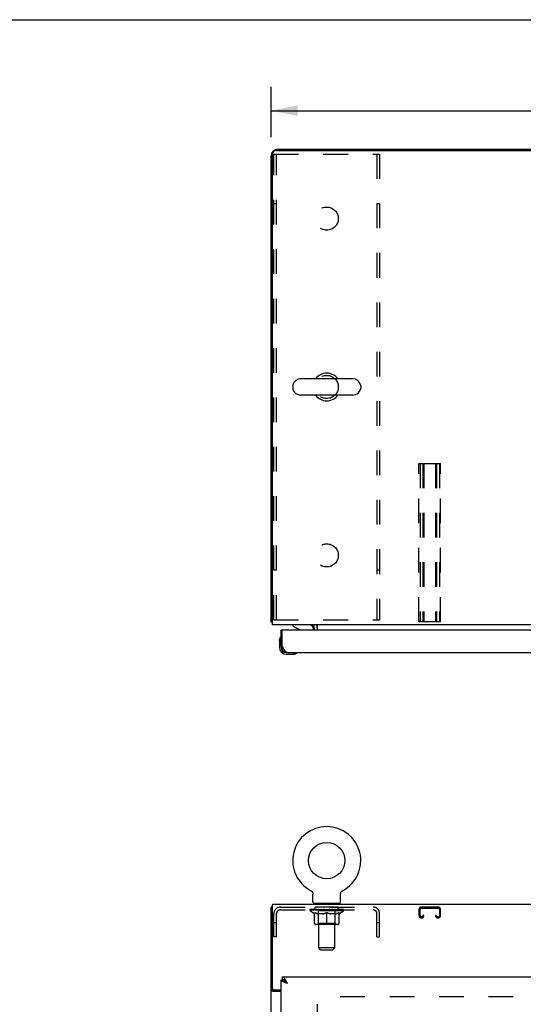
# Model space of a CAD drawing. Header units: inches. Extents: x 0 to 170, y 0 to 110.
# Tile 5 of 12: x 42 to 62, y 73 to 110. Entities that reach past the tile are written whole.
import ezdxf

# ---------------------------------------------------------------- set-up
doc = ezdxf.new("R2010")
doc.units = ezdxf.units.IN
doc.header["$LTSCALE"] = 9.35
doc.header["$MEASUREMENT"] = 0
doc.linetypes.add('HIDDEN', pattern=[0.2, 0.1, -0.1])
doc.layers.get('0').update_dxf_attribs({"linetype": 'CONTINUOUS'})
for name, color, linetype in [('02___PRT_ALL_AXES', 7, 'CONTINUOUS'), ('2PC_BODY', 7, 'CONTINUOUS'), ('DEFAULT_2', 8, 'HIDDEN'), ('DIMENSIONS', 7, 'CONTINUOUS')]:
    doc.layers.add(name, color=color, linetype=linetype)
doc.styles.get("Standard").update_dxf_attribs({"font": 'arial.ttf'})
doc.dimstyles.new('DIMSTYLE_1', dxfattribs={"dimtxt": 0.75, "dimasz": 1, "dimexe": 0.09, "dimexo": 0.07, "dimgap": 0.0375, "dimtad": 0, "dimtih": 1, "dimtoh": 1, "dimzin": 4, "dimdsep": 46, "dimtxsty": 'Standard', "dimblk": '_FILLED', "dimblk1": '_FILLED', "dimblk2": '_FILLED', "dimcen": 0.09, "dimazin": 1, "dimtfac": 1, "dimtdec": 3, "dimtofl": 0, "dimtmove": 0, "dimatfit": 3, "dimldrblk": '_FILLED', "dimfxl": 0, "dimtolj": 1, "dimtzin": 4, "dimarcsym": 0})
doc.dimstyles.new('DIMSTYLE_2', dxfattribs={"dimtxt": 0.85, "dimasz": 1, "dimexe": 0.09, "dimexo": 0.07, "dimgap": 0.0425, "dimtad": 0, "dimtih": 1, "dimtoh": 1, "dimzin": 4, "dimdsep": 46, "dimtxsty": 'Standard', "dimblk": '_FILLED', "dimblk1": '_FILLED', "dimblk2": '_FILLED', "dimcen": 0.09, "dimazin": 1, "dimtfac": 1, "dimtdec": 3, "dimtofl": 0, "dimtmove": 0, "dimatfit": 3, "dimldrblk": '_FILLED', "dimfxl": 0, "dimtolj": 1, "dimtzin": 4, "dimarcsym": 0})

# ---------------------------------------------------------------- blocks, each defined once
blk = doc.blocks.new('_FILLED')
at = {"color": 0, "linetype": 'ByBlock'}
blk.add_solid([(0, 0), (-1, 0.2), (-1, -0.2)], dxfattribs=at)
blk = doc.blocks.new('*D1')
at = {"layer": '2PC_BODY', "color": 2, "linetype": 'Continuous'}
for p, q in [((52.01, 105.548), (52.01, 107.455)), ((76.01, 105.68), (76.01, 107.455)), ((52.01, 106.555), (62.325, 106.555)), ((76.01, 106.555), (65.695, 106.555))]:
    blk.add_line(p, q, dxfattribs=at)
at = {"layer": '2PC_BODY', "color": 2, "linetype": 'Continuous', "rotation": 180}
blk.add_blockref('_FILLED', (52.01, 106.555), dxfattribs=at)
at = {"layer": '2PC_BODY', "color": 2, "linetype": 'Continuous'}
blk.add_blockref('_FILLED', (76.01, 106.555), dxfattribs=at)
at = {"layer": '2PC_BODY', "color": 2, "linetype": 'Continuous', "insert": (64.01, 106.93), "char_height": 0.75, "width": 2.62082, "attachment_point": 2, "line_spacing_factor": 0.9}
blk.add_mtext('24.00', dxfattribs=at)
blk = doc.blocks.new('*D11')
at = {"layer": 'DIMENSIONS', "color": 2, "linetype": 'Continuous'}
for p, q in [((52.385, 53.886), (50.385, 53.886)), ((54.135, 53.886), (56.193, 53.886))]:
    blk.add_line(p, q, dxfattribs=at)
blk.add_blockref('_FILLED', (52.385, 53.886), dxfattribs=at)
at = {"layer": 'DIMENSIONS', "color": 2, "linetype": 'Continuous', "rotation": 180}
blk.add_blockref('_FILLED', (54.135, 53.886), dxfattribs=at)
at = {"layer": 'DIMENSIONS', "color": 2, "linetype": 'Continuous', "insert": (56.618, 54.311), "char_height": 0.85, "width": 2.30985, "attachment_point": 1, "line_spacing_factor": 0.9}
blk.add_mtext('1.75', dxfattribs=at)
blk = doc.blocks.new('*D14')
at = {"layer": 'DIMENSIONS', "color": 2, "linetype": 'Continuous'}
for p, q in [((64.66, 73.755), (64.66, 77.418)), ((64.66, 77.418), (65.485, 77.418)), ((64.66, 72.63), (64.66, 70.63))]:
    blk.add_line(p, q, dxfattribs=at)
for p, rotation in [((64.66, 73.755), 270), ((64.66, 72.63), 90)]:
    blk.add_blockref('_FILLED', p, dxfattribs=dict(at, rotation=rotation))
at = {"layer": 'DIMENSIONS', "color": 2, "linetype": 'Continuous', "insert": (65.91, 77.843), "char_height": 0.85, "width": 2.30985, "attachment_point": 1, "line_spacing_factor": 0.9}
blk.add_mtext('1.13', dxfattribs=at)

msp = doc.modelspace()

# ---------------------------------------------------------------- linework, layer by layer
at = {"color": 7, "linetype": 'Continuous'}
for p, q in [((0, 110), (170, 110)), ((55.102, 96.4), (53.127, 96.4)), ((52.827, 96.138), (52.827, 96.051)), ((55.402, 96.138), (55.402, 96.051)), ((55.102, 95.788), (53.127, 95.788)), ((52.062, 87.198), (52.01, 87.198)), ((52.447, 86.89), (52.385, 86.89)), ((52.827, 87.094), (52.827, 87.055)), ((52.827, 87.055), (53.065, 86.917)), ((53.614, 86.89), (53.614, 86.937)), ((53.651, 87.093), (53.617, 87.058)), ((52.325, 86.496), (52.328, 86.534)), ((52.325, 86.496), (52.325, 86.239)), ((52.372, 86.631), (52.372, 86.631)), ((52.385, 86.283), (52.385, 86.239)), ((52.385, 86.283), (52.427, 86.283)), ((52.588, 86.036), (52.632, 86.036)), ((52.588, 85.976), (52.844, 85.976)), ((52.882, 85.979), (52.844, 85.976)), ((52.973, 86.021), (52.977, 86.022)), ((52.977, 86.022), (52.978, 86.023)), ((53.514, 77.024), (53.514, 77.024)), ((53.514, 77.024), (53.519, 77.021)), ((53.516, 77.023), (53.517, 77.022)), ((53.519, 77.021), (53.523, 77.018)), ((53.523, 77.018), (53.528, 77.016)), ((53.528, 77.016), (53.532, 77.013)), ((53.532, 77.013), (53.536, 77.009)), ((53.536, 77.009), (53.54, 77.006)), ((53.54, 77.006), (53.544, 77.003)), ((53.544, 77.003), (53.548, 76.999)), ((53.548, 76.999), (53.552, 76.995)), ((53.552, 76.995), (53.555, 76.991)), ((53.555, 76.992), (53.559, 76.987)), ((53.558, 76.988), (53.562, 76.983)), ((53.562, 76.983), (53.565, 76.979)), ((53.565, 76.979), (53.568, 76.975)), ((53.568, 76.975), (53.571, 76.97)), ((53.57, 76.97), (53.573, 76.966)), ((53.573, 76.966), (53.576, 76.961)), ((53.576, 76.961), (53.578, 76.957)), ((53.578, 76.957), (53.58, 76.952)), ((53.58, 76.952), (53.582, 76.947)), ((53.582, 76.947), (53.584, 76.942)), ((53.584, 76.942), (53.585, 76.937)), ((53.585, 76.937), (53.587, 76.932)), ((53.587, 76.932), (53.588, 76.927)), ((53.588, 76.927), (53.589, 76.922)), ((53.589, 76.922), (53.59, 76.917)), ((53.591, 76.604), (53.591, 76.896)), ((54.637, 76.906), (54.638, 76.911)), ((54.637, 76.901), (54.637, 76.906)), ((54.637, 76.901), (54.637, 76.906)), ((54.637, 76.896), (54.637, 76.901)), ((54.637, 76.604), (54.637, 76.896)), ((54.638, 76.917), (54.639, 76.922)), ((54.638, 76.911), (54.638, 76.917)), ((54.639, 76.922), (54.64, 76.927)), ((54.64, 76.927), (54.641, 76.932)), ((54.641, 76.932), (54.643, 76.937)), ((54.643, 76.937), (54.644, 76.942)), ((54.644, 76.942), (54.646, 76.947)), ((54.646, 76.947), (54.648, 76.952)), ((54.648, 76.952), (54.65, 76.957)), ((54.65, 76.957), (54.653, 76.961)), ((54.652, 76.961), (54.655, 76.966)), ((54.655, 76.966), (54.658, 76.97)), ((54.658, 76.97), (54.66, 76.975)), ((54.66, 76.975), (54.663, 76.979)), ((54.663, 76.979), (54.666, 76.983)), ((54.666, 76.983), (54.67, 76.988)), ((54.67, 76.987), (54.673, 76.992)), ((54.673, 76.991), (54.677, 76.995)), ((54.676, 76.995), (54.68, 76.999)), ((54.68, 76.999), (54.684, 77.003)), ((54.684, 77.003), (54.688, 77.006)), ((54.688, 77.006), (54.692, 77.009)), ((54.692, 77.009), (54.696, 77.013)), ((54.696, 77.013), (54.7, 77.016)), ((54.7, 77.016), (54.705, 77.018)), ((54.705, 77.018), (54.709, 77.021)), ((54.705, 77.018), (54.706, 77.019)), ((54.709, 77.021), (54.714, 77.024)), ((54.711, 77.022), (54.713, 77.023)), ((54.714, 77.024), (54.714, 77.024)), ((53.614, 76.535), (53.614, 76.505)), ((54.614, 76.535), (53.614, 76.535)), ((54.614, 76.535), (54.614, 76.505)), ((52.062, 76.401), (52.01, 76.401)), ((52.385, 73.651), (52.427, 73.651)), ((52.427, 73.755), (52.427, 73.651)), ((52.492, 73.634), (52.489, 73.635)), ((52.602, 73.541), (52.595, 73.548)), ((52.608, 73.534), (52.602, 73.541)), ((52.611, 73.522), (52.603, 73.527)), ((52.615, 73.526), (52.608, 73.534)), ((52.619, 73.516), (52.611, 73.522)), ((52.632, 73.508), (52.615, 73.526)), ((52.632, 73.508), (52.619, 73.516)), ((52.114, 73.253), (52.01, 73.253)), ((52.114, 73.253), (52.114, 73.265))]:
    msp.add_line(p, q, dxfattribs=at)
at = {"color": 3, "linetype": 'Continuous'}
for p, q in [((52.01, 87.198), (52.01, 104.848)), ((52.062, 87.094), (52.062, 104.917)), ((52.187, 105.042), (75.833, 105.042)), ((52.257, 105.094), (75.906, 105.094)), ((75.958, 87.094), (52.062, 87.094)), ((52.385, 86.283), (52.385, 86.89)), ((52.427, 86.283), (52.427, 86.87)), ((75.011, 86.89), (52.447, 86.89)), ((53.614, 87.055), (53.615, 87.056)), ((53.615, 87.057), (53.62, 87.063)), ((53.615, 87.056), (53.615, 87.057)), ((53.656, 86.89), (53.656, 86.952)), ((53.76, 86.89), (53.76, 87.094)), ((52.437, 86.264), (52.427, 86.283)), ((52.444, 86.252), (52.437, 86.264)), ((52.45, 86.239), (52.444, 86.252)), ((52.457, 86.227), (52.45, 86.239)), ((52.632, 86.036), (74.826, 86.036)), ((52.062, 73.324), (52.062, 76.505)), ((75.958, 76.505), (52.062, 76.505)), ((52.01, 4.609), (52.01, 76.401)), ((52.385, 69.255), (52.385, 73.651)), ((52.427, 73.755), (75.031, 73.755)), ((52.572, 73.531), (52.56, 73.535)), ((52.583, 73.526), (52.572, 73.531)), ((52.595, 73.522), (52.583, 73.526)), ((52.607, 73.517), (52.595, 73.522)), ((52.605, 73.558), (52.599, 73.57)), ((52.612, 73.546), (52.605, 73.558)), ((52.632, 73.508), (52.607, 73.517)), ((52.622, 73.527), (52.612, 73.546)), ((52.632, 73.508), (52.622, 73.527)), ((52.385, 73.212), (52.08, 73.212)), ((52.122, 73.264), (52.385, 73.264))]:
    msp.add_line(p, q, dxfattribs=at)
for points in [[(52.038, 87.184), (52.034, 87.185), (52.031, 87.186), (52.028, 87.186), (52.025, 87.187), (52.022, 87.188), (52.019, 87.189), (52.017, 87.19), (52.015, 87.191), (52.014, 87.192), (52.012, 87.193), (52.011, 87.194), (52.011, 87.195), (52.01, 87.197), (52.01, 87.198)], [(52.062, 87.179), (52.062, 87.179), (52.058, 87.18), (52.054, 87.181), (52.05, 87.182), (52.046, 87.183), (52.038, 87.184)], [(53.613, 87.054), (53.613, 87.054), (53.613, 87.054), (53.614, 87.055), (53.614, 87.055)], [(53.62, 87.063), (53.622, 87.065), (53.623, 87.067), (53.625, 87.069), (53.627, 87.071), (53.628, 87.074)], [(53.628, 87.074), (53.63, 87.076), (53.633, 87.079), (53.635, 87.081), (53.637, 87.083), (53.639, 87.085), (53.642, 87.088)], [(53.642, 87.088), (53.644, 87.089), (53.647, 87.091), (53.649, 87.092), (53.651, 87.093)], [(52.632, 86.036), (52.628, 86.036), (52.625, 86.037), (52.622, 86.037), (52.618, 86.038), (52.615, 86.038), (52.612, 86.039), (52.608, 86.04), (52.605, 86.041), (52.602, 86.043), (52.599, 86.044), (52.595, 86.046), (52.592, 86.048), (52.589, 86.05), (52.585, 86.052), (52.582, 86.054), (52.579, 86.056), (52.575, 86.059), (52.572, 86.062), (52.569, 86.064), (52.566, 86.067), (52.562, 86.07), (52.559, 86.074), (52.556, 86.077), (52.552, 86.081), (52.549, 86.084), (52.546, 86.088), (52.542, 86.092), (52.539, 86.096), (52.536, 86.1), (52.533, 86.104), (52.529, 86.109), (52.526, 86.113), (52.523, 86.118), (52.519, 86.122), (52.516, 86.127), (52.513, 86.132), (52.509, 86.137), (52.506, 86.142), (52.503, 86.147), (52.5, 86.152), (52.496, 86.158), (52.493, 86.163), (52.49, 86.169), (52.486, 86.174), (52.483, 86.18), (52.48, 86.186), (52.477, 86.191), (52.473, 86.197), (52.47, 86.203), (52.467, 86.209), (52.463, 86.215), (52.46, 86.221), (52.457, 86.227)], [(52.49, 73.564), (52.485, 73.566), (52.48, 73.569), (52.475, 73.571), (52.471, 73.573), (52.466, 73.575), (52.462, 73.577), (52.457, 73.58), (52.453, 73.582), (52.449, 73.584), (52.445, 73.586), (52.441, 73.589), (52.437, 73.591), (52.434, 73.593), (52.43, 73.595), (52.427, 73.597), (52.423, 73.6), (52.42, 73.602), (52.417, 73.604), (52.414, 73.606), (52.411, 73.609), (52.409, 73.611), (52.406, 73.613), (52.404, 73.615), (52.402, 73.617), (52.399, 73.62), (52.397, 73.622), (52.396, 73.624), (52.394, 73.626), (52.392, 73.629), (52.391, 73.631), (52.39, 73.633), (52.389, 73.635), (52.388, 73.638), (52.387, 73.64), (52.386, 73.642), (52.386, 73.644), (52.385, 73.646), (52.385, 73.649), (52.385, 73.651)], [(52.552, 73.649), (52.549, 73.654), (52.546, 73.659), (52.542, 73.664), (52.539, 73.669), (52.536, 73.674), (52.533, 73.678), (52.529, 73.683), (52.526, 73.687), (52.523, 73.691), (52.519, 73.695), (52.516, 73.699), (52.513, 73.703), (52.509, 73.707), (52.506, 73.711), (52.503, 73.714), (52.5, 73.718), (52.496, 73.721), (52.493, 73.724), (52.49, 73.727), (52.486, 73.73), (52.483, 73.732), (52.48, 73.735), (52.477, 73.737), (52.473, 73.74), (52.47, 73.742), (52.467, 73.744), (52.463, 73.745), (52.46, 73.747), (52.457, 73.749), (52.453, 73.75), (52.45, 73.751), (52.447, 73.752), (52.444, 73.753), (52.44, 73.754), (52.437, 73.754), (52.434, 73.755), (52.43, 73.755), (52.427, 73.755)], [(52.56, 73.535), (52.548, 73.54), (52.543, 73.542), (52.537, 73.544), (52.532, 73.546), (52.526, 73.548), (52.521, 73.551), (52.515, 73.553), (52.51, 73.555), (52.505, 73.557), (52.5, 73.56), (52.495, 73.562), (52.49, 73.564)], [(52.599, 73.57), (52.595, 73.576), (52.592, 73.582), (52.589, 73.588), (52.585, 73.594), (52.582, 73.6), (52.579, 73.606), (52.575, 73.611), (52.572, 73.617), (52.569, 73.623), (52.566, 73.628), (52.562, 73.633), (52.559, 73.639), (52.556, 73.644), (52.552, 73.649)], [(52.08, 73.212), (52.078, 73.214), (52.075, 73.215), (52.073, 73.217), (52.069, 73.219), (52.066, 73.22), (52.062, 73.222), (52.058, 73.223), (52.054, 73.224), (52.05, 73.226), (52.046, 73.227), (52.042, 73.228), (52.038, 73.23), (52.034, 73.231), (52.031, 73.232), (52.028, 73.234), (52.025, 73.235), (52.022, 73.237), (52.019, 73.239), (52.017, 73.24), (52.015, 73.242), (52.014, 73.244), (52.012, 73.245), (52.011, 73.247), (52.011, 73.249), (52.01, 73.251), (52.01, 73.253)]]:
    msp.add_lwpolyline(points, dxfattribs=at)
at = {"color": 7, "linetype": 'Continuous'}
for points in [[(52.372, 86.631), (52.371, 86.63), (52.371, 86.628), (52.37, 86.625)], [(52.978, 86.023), (52.98, 86.023), (52.98, 86.023)], [(53.59, 76.917), (53.59, 76.911), (53.591, 76.906)], [(53.59, 76.911), (53.591, 76.906), (53.591, 76.901), (53.591, 76.896)], [(52.489, 73.635), (52.486, 73.636), (52.483, 73.638), (52.48, 73.639), (52.477, 73.641), (52.473, 73.642), (52.47, 73.643), (52.467, 73.644), (52.463, 73.645), (52.46, 73.646), (52.457, 73.647), (52.453, 73.648), (52.45, 73.649), (52.447, 73.649), (52.444, 73.65), (52.44, 73.65), (52.437, 73.65), (52.434, 73.651), (52.43, 73.651), (52.427, 73.651)], [(52.595, 73.548), (52.592, 73.551), (52.589, 73.554), (52.585, 73.558), (52.582, 73.561), (52.579, 73.565), (52.575, 73.568), (52.572, 73.571), (52.569, 73.574), (52.566, 73.578), (52.562, 73.581), (52.559, 73.584), (52.556, 73.587), (52.552, 73.59), (52.549, 73.593), (52.546, 73.596), (52.542, 73.598), (52.539, 73.601), (52.536, 73.604), (52.533, 73.607), (52.529, 73.609), (52.526, 73.612), (52.523, 73.614), (52.519, 73.617), (52.516, 73.619), (52.513, 73.621), (52.509, 73.623), (52.506, 73.625), (52.503, 73.627), (52.5, 73.629), (52.496, 73.631), (52.493, 73.633), (52.492, 73.634)], [(52.603, 73.527), (52.595, 73.532), (52.591, 73.535), (52.587, 73.537), (52.583, 73.54), (52.579, 73.543), (52.575, 73.545), (52.571, 73.548), (52.568, 73.551), (52.564, 73.553), (52.56, 73.556), (52.557, 73.559), (52.553, 73.561), (52.55, 73.564), (52.546, 73.566), (52.543, 73.569), (52.54, 73.572), (52.537, 73.574), (52.534, 73.577), (52.531, 73.58), (52.528, 73.582), (52.525, 73.585), (52.522, 73.588), (52.52, 73.59), (52.517, 73.593), (52.515, 73.595), (52.512, 73.598), (52.51, 73.601), (52.508, 73.603), (52.506, 73.606), (52.504, 73.609), (52.502, 73.611), (52.501, 73.614), (52.499, 73.617), (52.498, 73.619), (52.496, 73.622), (52.495, 73.624), (52.494, 73.627), (52.493, 73.63), (52.492, 73.632), (52.492, 73.634)], [(52.13, 73.238), (52.127, 73.239), (52.125, 73.24), (52.123, 73.242), (52.121, 73.243), (52.119, 73.244), (52.117, 73.246), (52.116, 73.247), (52.115, 73.249), (52.114, 73.25), (52.114, 73.252), (52.114, 73.253)], [(52.154, 73.212), (52.154, 73.214), (52.154, 73.216), (52.154, 73.218), (52.153, 73.22), (52.152, 73.222), (52.151, 73.223), (52.15, 73.225), (52.149, 73.226), (52.147, 73.228), (52.145, 73.229), (52.143, 73.231), (52.141, 73.232), (52.139, 73.233), (52.137, 73.234), (52.135, 73.236), (52.13, 73.238)]]:
    msp.add_lwpolyline(points, dxfattribs=at)
msp.add_circle((54.114, 78.163), 0.688, dxfattribs=at)
at = {"color": 3, "linetype": 'Continuous'}
for centre, radius, start, end in [((52.257, 104.848), 0.246, 90, 180), ((52.187, 104.917), 0.125, 90, 180), ((52.447, 86.87), 0.02, 90, 180), ((53.514, 86.952), 0.142, 0, 90), ((52.632, 86.283), 0.246, 180, 270), ((52.122, 73.324), 0.06, 180, 270)]:
    msp.add_arc(centre, radius, start, end, dxfattribs=at)
at = {"color": 7, "linetype": 'Continuous'}
for centre, radius, start, end in [((54.114, 96.094), 0.523, 35.8102, 144.1898), ((53.127, 96.094), 0.306, 90, 164.3697), ((55.102, 96.094), 0.306, 15.6303, 90), ((52.97, 96.138), 0.144, 164.3697, 180), ((52.97, 96.051), 0.144, 180, 195.6303), ((53.127, 96.094), 0.306, 195.6303, 270), ((55.102, 96.094), 0.306, 270, 344.3697), ((55.258, 96.138), 0.144, 0, 15.6303), ((55.258, 96.051), 0.144, 344.3697, 360), ((54.114, 96.094), 0.523, 215.8091, 324.1909), ((53.015, 86.831), 0.1, 36.5468, 59.908), ((53.457, 86.937), 0.157, 0, 90), ((53.514, 86.952), 0.246, 0, 35.3265), ((52.575, 86.496), 0.25, 149.1101, 180), ((52.373, 86.616), 0.015, 96.3796, 149.1101), ((52.37, 86.616), 0.015, 0, 83.6204), ((52.588, 86.239), 0.263, 180, 270), ((52.588, 86.239), 0.203, 180, 270), ((52.844, 86.226), 0.25, 270, 300.8899), ((52.965, 86.021), 0.015, 6.3796, 90), ((52.965, 86.025), 0.015, 300.8899, 353.6204), ((54.114, 78.163), 1.288, 297.7005, 242.2995), ((53.66, 76.604), 0.069, 180, 270), ((54.568, 76.604), 0.069, 270, 360)]:
    msp.add_arc(centre, radius, start, end, dxfattribs=at)
at = {"layer": '02___PRT_ALL_AXES', "color": 8, "linetype": 'HIDDEN'}
for p, q in [((53.677, 76.297), (53.677, 76.401)), ((54.552, 76.401), (53.677, 76.401)), ((54.552, 76.297), (53.677, 76.297)), ((54.552, 76.297), (54.552, 76.401))]:
    msp.add_line(p, q, dxfattribs=at)
for centre in [(54.114, 102.469), (54.114, 96.094), (54.114, 89.719)]:
    msp.add_circle(centre, 0.438, dxfattribs=at)
at = {"layer": 'DEFAULT_2', "color": 8, "linetype": 'HIDDEN'}
for p, q in [((52.114, 87.282), (52.114, 104.907)), ((52.114, 104.907), (56.114, 104.907)), ((52.218, 87.282), (52.218, 104.907)), ((56.01, 104.907), (56.01, 87.282)), ((56.114, 104.907), (56.114, 87.282)), ((52.218, 103.032), (52.114, 103.032)), ((56.114, 103.032), (56.01, 103.032)), ((57.604, 87.198), (57.604, 93.198)), ((57.604, 93.198), (58.416, 93.198)), ((57.644, 93.198), (57.644, 87.198)), ((57.751, 93.198), (57.751, 87.198)), ((57.791, 93.198), (57.791, 87.198)), ((58.229, 93.198), (58.229, 87.198)), ((58.269, 93.198), (58.269, 87.198)), ((58.376, 93.198), (58.376, 87.198)), ((58.416, 87.198), (58.416, 93.198)), ((52.218, 89.157), (52.114, 89.157)), ((56.114, 89.157), (56.01, 89.157)), ((52.114, 87.282), (56.114, 87.282)), ((58.416, 87.198), (57.604, 87.198)), ((53.522, 77.019), (53.523, 77.018)), ((54.714, 77.024), (54.714, 77.024)), ((53.802, 76.535), (53.802, 76.505)), ((53.814, 74.854), (53.814, 76.5)), ((54.414, 74.854), (54.414, 76.5)), ((54.427, 76.535), (54.427, 76.505)), ((52.114, 75.276), (52.114, 76.154)), ((52.218, 75.276), (52.218, 76.154)), ((52.361, 76.401), (55.868, 76.401)), ((52.361, 76.297), (55.868, 76.297)), ((53.481, 76.258), (53.481, 76.305)), ((53.64, 76.147), (53.481, 76.258)), ((54.747, 76.258), (53.481, 76.258)), ((53.49, 76.298), (53.49, 76.305)), ((53.499, 76.295), (53.499, 76.298)), ((53.499, 76.295), (54.729, 76.295)), ((53.508, 76.295), (53.508, 76.298)), ((53.509, 76.295), (53.509, 76.298)), ((53.519, 76.298), (53.519, 76.305)), ((53.535, 76.295), (53.535, 76.298)), ((53.537, 76.295), (53.537, 76.298)), ((53.566, 76.298), (53.566, 76.305)), ((53.58, 76.295), (53.58, 76.298)), ((53.583, 76.295), (53.583, 76.298)), ((53.787, 76.298), (53.586, 76.298)), ((53.629, 76.298), (53.629, 76.305)), ((53.63, 76.295), (53.63, 76.298)), ((53.631, 76.295), (53.631, 76.298)), ((53.634, 76.295), (53.634, 76.298)), ((53.64, 76.147), (53.651, 76.147)), ((53.641, 76.295), (53.641, 76.298)), ((53.641, 76.295), (53.641, 76.298)), ((53.645, 76.295), (53.645, 76.298)), ((53.648, 76.295), (53.648, 76.299)), ((53.651, 75.784), (53.651, 76.19)), ((53.652, 76.295), (53.652, 76.298)), ((53.667, 76.295), (53.667, 76.298)), ((53.685, 76.295), (53.685, 76.301)), ((53.685, 76.295), (53.685, 76.298)), ((53.705, 76.295), (53.705, 76.298)), ((53.706, 76.295), (53.706, 76.298)), ((53.707, 76.298), (53.707, 76.305)), ((53.717, 76.295), (53.717, 76.298)), ((53.721, 76.295), (53.721, 76.298)), ((53.73, 76.295), (53.73, 76.298)), ((53.741, 76.295), (53.741, 76.302)), ((53.757, 76.295), (53.757, 76.298)), ((53.76, 76.295), (53.76, 76.298)), ((53.787, 76.295), (53.787, 76.298)), ((53.854, 76.298), (53.792, 76.298)), ((53.973, 76.147), (53.793, 76.147)), ((53.797, 76.298), (53.797, 76.305)), ((53.801, 75.786), (53.801, 76.255)), ((53.804, 76.295), (53.804, 76.298)), ((53.809, 76.295), (53.809, 76.298)), ((53.815, 76.295), (53.815, 76.303)), ((53.819, 76.295), (53.819, 76.298)), ((53.83, 76.295), (53.83, 76.298)), ((53.854, 76.295), (53.854, 76.298)), ((53.929, 76.298), (53.87, 76.298)), ((53.89, 76.295), (53.89, 76.298)), ((53.897, 76.298), (53.897, 76.305)), ((53.901, 76.295), (53.901, 76.298)), ((53.904, 76.295), (53.904, 76.304)), ((53.906, 76.295), (53.906, 76.298)), ((53.914, 76.295), (53.914, 76.298)), ((53.929, 76.295), (53.929, 76.298)), ((54.01, 76.298), (53.955, 76.298)), ((53.968, 76.295), (53.968, 76.298)), ((54, 76.298), (54.114, 76.305)), ((54.004, 76.298), (54.004, 76.305)), ((54.005, 76.305), (54.004, 76.305)), ((54.005, 76.298), (54.005, 76.305)), ((54.005, 76.295), (54.005, 76.298)), ((54.008, 76.295), (54.008, 76.298)), ((54.01, 76.295), (54.01, 76.298)), ((54.01, 76.295), (54.01, 76.298)), ((54.093, 76.298), (54.045, 76.298)), ((54.051, 76.295), (54.051, 76.298)), ((54.093, 76.295), (54.093, 76.298)), ((54.111, 76.298), (54.111, 76.298)), ((54.111, 76.295), (54.111, 76.298)), ((54.111, 76.295), (54.111, 76.298)), ((54.114, 76.298), (54.114, 76.305)), ((54.114, 75.778), (54.114, 76.19)), ((54.117, 76.295), (54.117, 76.298)), ((54.117, 76.295), (54.117, 76.298)), ((54.117, 76.298), (54.117, 76.298)), ((54.119, 76.298), (54.183, 76.298)), ((54.135, 76.295), (54.135, 76.298)), ((54.151, 76.298), (54.151, 76.303)), ((54.151, 76.303), (54.228, 76.298)), ((54.172, 76.298), (54.172, 76.301)), ((54.178, 76.295), (54.178, 76.298)), ((54.218, 76.295), (54.218, 76.298)), ((54.219, 76.295), (54.219, 76.298)), ((54.219, 76.298), (54.273, 76.298)), ((54.22, 76.295), (54.22, 76.298)), ((54.223, 76.298), (54.223, 76.305)), ((54.223, 76.305), (54.224, 76.305)), ((54.223, 76.295), (54.223, 76.298)), ((54.224, 76.298), (54.224, 76.305)), ((54.435, 76.147), (54.255, 76.147)), ((54.26, 76.295), (54.26, 76.298)), ((54.299, 76.295), (54.299, 76.298)), ((54.299, 76.298), (54.358, 76.298)), ((54.314, 76.295), (54.314, 76.298)), ((54.322, 76.295), (54.322, 76.298)), ((54.325, 76.295), (54.325, 76.304)), ((54.327, 76.295), (54.327, 76.298)), ((54.331, 76.298), (54.331, 76.305)), ((54.338, 76.295), (54.338, 76.298)), ((54.374, 76.295), (54.374, 76.298)), ((54.374, 76.298), (54.436, 76.298)), ((54.398, 76.295), (54.398, 76.298)), ((54.409, 76.295), (54.409, 76.298)), ((54.413, 76.295), (54.413, 76.303)), ((54.419, 76.295), (54.419, 76.298)), ((54.424, 76.295), (54.424, 76.298)), ((54.427, 75.786), (54.427, 76.255)), ((54.431, 76.298), (54.431, 76.305)), ((54.441, 76.295), (54.441, 76.298)), ((54.441, 76.298), (54.642, 76.298)), ((54.468, 76.295), (54.468, 76.298)), ((54.471, 76.295), (54.471, 76.298)), ((54.487, 76.295), (54.487, 76.302)), ((54.498, 76.295), (54.498, 76.298)), ((54.507, 76.295), (54.507, 76.298)), ((54.511, 76.295), (54.511, 76.298)), ((54.521, 76.298), (54.521, 76.305)), ((54.523, 76.295), (54.523, 76.298)), ((54.523, 76.295), (54.523, 76.298)), ((54.543, 76.295), (54.543, 76.301)), ((54.543, 76.295), (54.543, 76.298)), ((54.561, 76.295), (54.561, 76.298)), ((54.576, 76.295), (54.576, 76.298)), ((54.578, 75.784), (54.578, 76.19)), ((54.578, 76.147), (54.588, 76.147)), ((54.58, 76.295), (54.58, 76.299)), ((54.583, 76.295), (54.583, 76.298)), ((54.587, 76.295), (54.587, 76.298)), ((54.587, 76.295), (54.587, 76.298)), ((54.588, 76.147), (54.747, 76.258)), ((54.594, 76.295), (54.594, 76.298)), ((54.597, 76.295), (54.597, 76.298)), ((54.598, 76.295), (54.598, 76.298)), ((54.599, 76.298), (54.599, 76.305)), ((54.645, 76.295), (54.645, 76.298)), ((54.648, 76.295), (54.648, 76.298)), ((54.662, 76.298), (54.662, 76.305)), ((54.691, 76.295), (54.691, 76.298)), ((54.693, 76.295), (54.693, 76.298)), ((54.709, 76.298), (54.709, 76.305)), ((54.719, 76.295), (54.719, 76.298)), ((54.72, 76.295), (54.72, 76.298)), ((54.729, 76.295), (54.729, 76.298)), ((54.738, 76.298), (54.738, 76.305)), ((54.747, 76.258), (54.747, 76.305)), ((56.01, 75.276), (56.01, 76.154)), ((56.114, 75.276), (56.114, 76.154)), ((57.604, 76.321), (57.604, 76.075)), ((57.644, 76.075), (57.644, 76.321)), ((58.336, 76.401), (57.684, 76.401)), ((57.684, 76.361), (58.336, 76.361)), ((57.751, 76.088), (57.751, 76.075)), ((57.791, 76.088), (57.751, 76.088)), ((57.791, 76.075), (57.791, 76.088)), ((58.229, 76.088), (58.229, 76.075)), ((58.269, 76.088), (58.229, 76.088)), ((58.269, 76.075), (58.269, 76.088)), ((58.376, 76.321), (58.376, 76.075)), ((58.416, 76.075), (58.416, 76.321)), ((52.218, 75.806), (52.114, 75.806)), ((54.54, 75.747), (53.688, 75.747)), ((53.801, 75.786), (53.761, 75.747)), ((54.427, 75.786), (53.801, 75.786)), ((54.114, 75.748), (54.114, 75.784)), ((54.114, 75.773), (54.114, 75.778)), ((54.427, 75.786), (54.467, 75.747)), ((56.114, 75.806), (56.01, 75.806)), ((57.711, 76.035), (57.684, 76.035)), ((57.684, 75.995), (57.711, 75.995)), ((58.336, 76.035), (58.309, 76.035)), ((58.309, 75.995), (58.336, 75.995)), ((52.218, 75.276), (52.114, 75.276)), ((56.01, 75.276), (56.114, 75.276)), ((53.883, 74.785), (53.814, 74.854)), ((54.414, 74.854), (53.814, 74.854)), ((53.883, 74.785), (54.345, 74.785)), ((54.345, 74.785), (54.414, 74.854)), ((53.76, 11.953), (53.76, 73.057)), ((74.26, 73.005), (53.76, 73.005))]:
    msp.add_line(p, q, dxfattribs=at)
for points in [[(53.651, 76.19), (53.676, 76.18), (53.702, 76.171), (53.727, 76.163), (53.751, 76.157), (53.776, 76.151), (53.8, 76.147)], [(53.793, 76.147), (53.769, 76.151), (53.746, 76.157), (53.722, 76.164), (53.699, 76.171), (53.675, 76.18), (53.651, 76.189)], [(53.963, 76.147), (53.988, 76.151), (54.013, 76.157), (54.038, 76.164), (54.063, 76.171), (54.088, 76.18), (54.114, 76.19)], [(54.114, 76.189), (54.09, 76.179), (54.066, 76.171), (54.042, 76.163), (54.019, 76.157), (53.996, 76.151), (53.973, 76.147)], [(54.114, 76.19), (54.14, 76.18), (54.166, 76.171), (54.191, 76.163), (54.216, 76.157), (54.24, 76.151), (54.265, 76.147)], [(54.255, 76.147), (54.232, 76.151), (54.209, 76.157), (54.185, 76.163), (54.162, 76.171), (54.138, 76.179), (54.114, 76.189)], [(54.428, 76.147), (54.452, 76.151), (54.477, 76.157), (54.502, 76.163), (54.527, 76.171), (54.552, 76.18), (54.578, 76.19)], [(54.578, 76.189), (54.553, 76.18), (54.529, 76.171), (54.505, 76.163), (54.482, 76.157), (54.458, 76.151), (54.435, 76.147)], [(54.114, 75.747), (54.114, 75.747), (54.114, 75.748)], [(54.114, 75.747), (54.114, 75.747), (54.114, 75.748)]]:
    msp.add_lwpolyline(points, dxfattribs=at)
for centre, radius, start, end in [((53.78, 76.5), 0.0345, 0, 90), ((54.449, 76.5), 0.0345, 90, 180), ((52.361, 76.154), 0.246, 90, 180), ((52.361, 76.154), 0.142, 90, 180), ((53.761, 76.255), 0.0398, 0, 90), ((54.467, 76.255), 0.0398, 90, 180), ((55.868, 76.154), 0.246, 0, 90), ((55.868, 76.154), 0.142, 0, 90), ((57.684, 76.321), 0.08, 90, 180), ((57.684, 76.075), 0.08, 180, 270), ((57.684, 76.321), 0.04, 90, 180), ((57.684, 76.075), 0.04, 180, 270), ((57.711, 76.075), 0.08, 270, 360), ((57.711, 76.075), 0.04, 270, 360), ((58.309, 76.075), 0.08, 180, 270), ((58.309, 76.075), 0.04, 180, 270), ((58.336, 76.321), 0.08, 0, 90), ((58.336, 76.321), 0.04, 0, 90), ((58.336, 76.075), 0.08, 270, 360), ((58.336, 76.075), 0.04, 270, 360), ((53.688, 75.784), 0.0371, 180, 270), ((54.54, 75.784), 0.0371, 270, 360)]:
    msp.add_arc(centre, radius, start, end, dxfattribs=at)
for centre, major_axis, ratio, start_param, end_param in [((54.114, 76.305), (0.633, 0.007), 0.05963, 2.96643, 3.140963), ((53.461, 76.293), (0.198, 0), 0.060556, 0.430652, 1.470503), ((54.114, 76.305), (0.633, 0), 0.060556, 3.141593, 3.316126), ((53.461, 76.286), (0.198, 0.002), 0.05963, 1.376596, 1.469874), ((54.114, 76.305), (0.633, 0.013), 0.05688, 2.791345, 2.965878), ((53.437, 76.293), (0.198, 0.002), 0.05963, 0.25549, 1.295341), ((53.505, 76.293), (0.198, -0.002), 0.05963, 0.605815, 1.645666), ((54.114, 76.305), (0.633, -0.007), 0.05963, -2.96643, -2.791898), ((53.505, 76.286), (0.198, 0), 0.060556, 1.551758, 1.645036), ((53.437, 76.286), (0.198, 0.004), 0.05688, 1.20151, 1.294789), ((53.506, 76.289), (0.164, 0.002), 0.05963, 1.065228, 1.614276), ((53.487, 76.289), (0.164, 0.003), 0.05688, 0.890143, 1.43919), ((53.544, 76.289), (0.164, 0), 0.060556, 1.240391, 1.789438), ((54.114, 76.305), (0.633, 0.019), 0.052395, 2.616403, 2.790936), ((53.433, 76.293), (0.198, 0.004), 0.05688, 0.080405, 1.120256), ((53.568, 76.293), (0.198, -0.004), 0.05688, 0.7809, 1.820751), ((54.114, 76.305), (0.633, -0.013), 0.05688, -2.791345, -2.616812), ((53.568, 76.286), (0.198, -0.002), 0.05963, 1.72692, 1.820198), ((53.433, 76.286), (0.198, 0.006), 0.052395, 1.026568, 1.119847), ((53.486, 76.289), (0.164, 0.005), 0.052395, 0.715201, 1.264248), ((53.6, 76.289), (0.164, -0.002), 0.05963, 1.415553, 1.9646), ((54.114, 76.305), (0.633, 0.025), 0.046319, 2.441654, 2.616187), ((53.647, 76.293), (0.198, -0.006), 0.052395, 0.955842, 1.995693), ((53.45, 76.293), (0.198, 0.006), 0.052395, -0.094537, 0.945314), ((54.114, 76.305), (0.633, -0.019), 0.052395, -2.616403, -2.44187), ((53.647, 76.286), (0.198, -0.004), 0.05688, 1.902006, 1.995284), ((53.45, 76.286), (0.198, 0.008), 0.046319, 0.851819, 0.945098), ((53.504, 76.289), (0.164, 0.006), 0.046319, 0.540452, 1.089499), ((53.671, 76.289), (0.164, -0.003), 0.05688, 1.590638, 2.139686), ((54.114, 76.305), (0.633, 0.029), 0.038841, 2.267123, 2.441656), ((53.74, 76.293), (0.198, -0.008), 0.046319, 1.130591, 2.170442), ((53.487, 76.293), (0.198, 0.008), 0.046319, -0.269286, 0.770565), ((54.114, 76.305), (0.633, -0.025), 0.046319, -2.441654, -2.267121), ((53.74, 76.286), (0.198, -0.006), 0.052395, 2.076947, 2.170226), ((53.487, 76.286), (0.198, 0.009), 0.038841, 0.677289, 0.770567), ((53.541, 76.289), (0.164, 0.008), 0.038841, 0.365921, 0.914969), ((53.756, 76.289), (0.164, -0.005), 0.052395, 1.76558, 2.314627), ((54.114, 76.305), (0.633, 0.033), 0.030195, 2.09281, 2.267343), ((53.845, 76.293), (0.198, -0.009), 0.038841, 1.305122, 2.344973), ((53.543, 76.293), (0.198, 0.009), 0.038841, -0.443817, 0.596034), ((54.114, 76.305), (0.633, -0.029), 0.038841, -2.267123, -2.092591), ((53.845, 76.286), (0.198, -0.008), 0.046319, 2.251696, 2.344975), ((53.543, 76.286), (0.198, 0.01), 0.030195, 0.502975, 0.596254), ((53.596, 76.289), (0.164, 0.009), 0.030195, 0.191608, 0.740655), ((53.851, 76.289), (0.164, -0.006), 0.046319, 1.940329, 2.489376), ((53.617, 76.293), (0.198, 0.01), 0.030195, -0.61813, 0.421721), ((54.114, 76.305), (0.633, 0.036), 0.020645, 1.918687, 2.09322), ((53.958, 76.293), (0.198, -0.01), 0.030195, 1.479435, 2.519286), ((54.114, 76.305), (0.633, -0.033), 0.030195, -2.09281, -1.918277), ((53.958, 76.286), (0.198, -0.009), 0.038841, 2.426227, 2.519505), ((53.617, 76.286), (0.198, 0.011), 0.020645, 0.328852, 0.422131), ((53.666, 76.289), (0.164, 0.009), 0.020645, 0.017485, 0.566532), ((53.955, 76.289), (0.164, -0.008), 0.038841, 2.11486, 2.663907), ((53.705, 76.293), (0.198, 0.011), 0.020645, -0.792253, 0.247598), ((54.114, 76.305), (0.633, 0.038), 0.010478, 1.744704, 1.919237), ((54.076, 76.293), (0.198, -0.011), 0.020645, 1.653558, 2.693409), ((54.114, 76.305), (0.633, -0.036), 0.020645, -1.918687, -1.744154), ((54.076, 76.286), (0.198, -0.01), 0.030195, 2.60054, 2.693819), ((53.705, 76.286), (0.198, 0.012), 0.010478, 0.154869, 0.248148), ((53.749, 76.289), (0.164, 0.01), 0.010478, 6.126688, 6.675735), ((54.063, 76.289), (0.164, -0.009), 0.030195, 2.289173, 2.83822), ((53.806, 76.293), (0.198, 0.012), 0.010478, -0.966236, -0.000846), ((54.195, 76.293), (0.198, -0.012), 0.010478, 1.827541, 2.867392), ((54.114, 76.305), (0.633, -0.038), 0.010478, -1.744704, -1.563007), ((54.195, 76.286), (0.198, -0.011), 0.020645, 2.774664, 2.867942), ((54.173, 76.289), (0.164, -0.009), 0.020645, 2.463296, 3.012344), ((54.033, 76.293), (0.198, 0.012), 0.010478, 0.274201, 1.314052), ((53.947, 76.289), (0.164, 0.01), 0.010478, -0.000483, 0.504314), ((53.917, 76.286), (0.198, 0.012), 0.010478, 0.099668, 0.192946), ((54.114, 76.305), (0.633, 0.038), 0.010478, -1.571421, -1.396888), ((54.281, 76.289), (0.164, -0.01), 0.010478, 2.637279, 3.14189), ((54.311, 76.286), (0.198, -0.012), 0.010478, 2.74231, 2.948646), ((54.152, 76.293), (0.198, 0.011), 0.020645, 0.448184, 1.488034), ((54.055, 76.289), (0.164, 0.009), 0.020645, 0.129249, 0.678296), ((54.033, 76.286), (0.198, 0.011), 0.020645, 0.273651, 0.366929), ((54.422, 76.293), (0.198, -0.012), 0.010478, -3.140747, -2.175357), ((54.114, 76.305), (0.633, 0.036), 0.020645, -1.397439, -1.222906), ((54.114, 76.305), (0.633, -0.038), 0.010478, 1.222355, 1.396888), ((54.27, 76.293), (0.198, 0.01), 0.030195, 0.622307, 1.662158), ((54.165, 76.289), (0.164, 0.009), 0.030195, 0.303372, 0.852419), ((54.479, 76.289), (0.164, -0.01), 0.010478, 2.749043, 3.29809), ((54.523, 76.293), (0.198, -0.011), 0.020645, 2.893995, 3.933846), ((54.152, 76.286), (0.198, 0.01), 0.030195, 0.447774, 0.541052), ((54.523, 76.286), (0.198, -0.012), 0.010478, 2.893445, 2.986723), ((54.383, 76.293), (0.198, 0.009), 0.038841, 0.79662, 1.836471), ((54.114, 76.305), (0.633, 0.033), 0.030195, -1.223315, -1.048783), ((54.114, 76.305), (0.633, -0.036), 0.020645, 1.048373, 1.222906), ((54.273, 76.289), (0.164, 0.008), 0.038841, 0.477686, 1.026733), ((54.562, 76.289), (0.164, -0.009), 0.020645, 2.57506, 3.124108), ((54.611, 76.293), (0.198, -0.01), 0.030195, 2.719872, 3.759723), ((54.488, 76.293), (0.198, 0.008), 0.046319, 0.971151, 2.011002), ((54.27, 76.286), (0.198, 0.009), 0.038841, 0.622087, 0.715366), ((54.611, 76.286), (0.198, -0.011), 0.020645, 2.719462, 2.812741), ((54.114, 76.305), (0.633, 0.029), 0.038841, -1.049002, -0.874469), ((54.114, 76.305), (0.633, -0.033), 0.030195, 0.87425, 1.048783), ((54.377, 76.289), (0.164, 0.006), 0.046319, 0.652216, 1.201263), ((54.581, 76.293), (0.198, 0.006), 0.052395, 1.1459, 2.185751), ((54.632, 76.289), (0.164, -0.009), 0.030195, 2.400937, 2.949985), ((54.685, 76.293), (0.198, -0.009), 0.038841, 2.545558, 3.585409), ((54.472, 76.289), (0.164, 0.005), 0.052395, 0.826965, 1.376012), ((54.383, 76.286), (0.198, 0.008), 0.046319, 0.796618, 0.889896), ((54.685, 76.286), (0.198, -0.01), 0.030195, 2.545339, 2.638617), ((54.66, 76.293), (0.198, 0.004), 0.05688, 1.320842, 2.360692), ((54.114, 76.305), (0.633, 0.025), 0.046319, -0.874471, -0.699939), ((54.114, 76.305), (0.633, -0.029), 0.038841, 0.699936, 0.874469), ((54.741, 76.293), (0.198, -0.008), 0.046319, 2.371028, 3.410879), ((54.687, 76.289), (0.164, -0.008), 0.038841, 2.226624, 2.775671), ((54.723, 76.293), (0.198, 0.002), 0.05963, 1.495927, 2.535778), ((54.557, 76.289), (0.164, 0.003), 0.05688, 1.001907, 1.550954), ((54.778, 76.293), (0.198, -0.006), 0.052395, 2.196279, 3.23613), ((54.724, 76.289), (0.164, -0.006), 0.046319, 2.052093, 2.601141), ((54.488, 76.286), (0.198, 0.006), 0.052395, 0.971367, 1.064645), ((54.767, 76.293), (0.198, 0), 0.060556, 1.671089, 2.71094), ((54.741, 76.286), (0.198, -0.009), 0.038841, 2.371026, 2.464304), ((54.795, 76.293), (0.198, -0.004), 0.05688, 2.021337, 3.061188), ((54.114, 76.305), (0.633, 0.019), 0.052395, -0.699723, -0.52519), ((54.114, 76.305), (0.633, -0.025), 0.046319, 0.525406, 0.699939), ((54.791, 76.293), (0.198, -0.002), 0.05963, 1.846251, 2.886102), ((54.628, 76.289), (0.164, 0.002), 0.05963, 1.176993, 1.72604), ((54.742, 76.289), (0.164, -0.005), 0.052395, 1.877344, 2.426392), ((54.684, 76.289), (0.164, 0), 0.060556, 1.352155, 1.901202), ((54.742, 76.289), (0.164, -0.003), 0.05688, 1.702402, 2.25145), ((54.722, 76.289), (0.164, -0.002), 0.05963, 1.527317, 2.076364), ((54.581, 76.286), (0.198, 0.004), 0.05688, 1.146309, 1.239587), ((54.778, 76.286), (0.198, -0.008), 0.046319, 2.196495, 2.289773), ((54.114, 76.305), (0.633, 0.013), 0.05688, -0.524781, -0.350248), ((54.114, 76.305), (0.633, -0.019), 0.052395, 0.350657, 0.52519), ((54.66, 76.286), (0.198, 0.002), 0.05963, 1.321394, 1.414673), ((54.795, 76.286), (0.198, -0.006), 0.052395, 2.021746, 2.115024), ((54.114, 76.305), (0.633, 0.007), 0.05963, -0.349695, -0.175162), ((54.114, 76.305), (0.633, -0.013), 0.05688, 0.175715, 0.350248), ((54.723, 76.286), (0.198, 0), 0.060556, 1.496556, 1.589835), ((54.791, 76.286), (0.198, -0.004), 0.05688, 1.846804, 1.940083), ((54.767, 76.286), (0.198, -0.002), 0.05963, 1.671719, 1.764997), ((54.114, 76.305), (0.633, 0), 0.060556, -0.174533, 0), ((54.114, 76.305), (0.633, -0.007), 0.05963, 0.000629, 0.175162)]:
    msp.add_ellipse(centre, major_axis=major_axis, ratio=ratio, start_param=start_param, end_param=end_param, dxfattribs=at)

# ---------------------------------------------------------------- dimensions: what is measured, and where the dimension line sits
at = {"layer": '2PC_BODY', "color": 2, "linetype": 'Continuous'}
dim = msp.add_linear_dim(base=(76.01, 106.555), p1=(52.01, 105.478), p2=(76.01, 107.525), dimstyle='DIMSTYLE_1', dxfattribs=at)
dim.commit()
dim.dimension.update_dxf_attribs({"geometry": '*D1', "text_midpoint": (64, 106.551), "dimtype": 160})
at = {"layer": 'DIMENSIONS', "color": 2, "linetype": 'Continuous'}
dim = msp.add_linear_dim(base=(64.660283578, 73.754885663), p1=(71.447530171, 72.629885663), p2=(52.447030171, 73.754885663), angle=90, dimstyle='DIMSTYLE_2', dxfattribs=at)
dim.commit()
dim.dimension.update_dxf_attribs({"geometry": '*D14', "text_midpoint": (67.102024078, 77.412846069), "dimtype": 160})
dim = msp.add_linear_dim(base=(54.135, 53.886), p1=(52.385, 73.651), p2=(54.135, 72.63), dimstyle='DIMSTYLE_2', dxfattribs=at)
dim.commit()
dim.dimension.update_dxf_attribs({"geometry": '*D11', "text_midpoint": (57.813, 53.882), "dimtype": 160})

doc.saveas('drawing.dxf')
